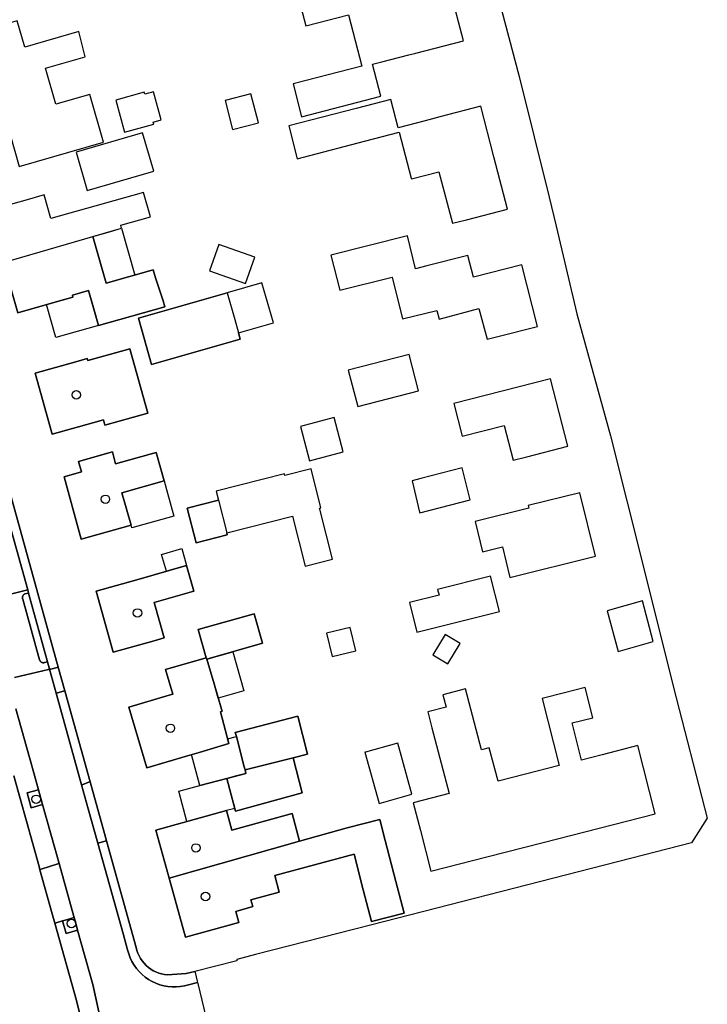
# Model space of a CAD drawing. Header units: inches. Extents: x 167021 to 167232, y 413026 to 413366.
# Tile 3 of 4: x 167151 to 167232, y 413139 to 413256. Entities that reach past the tile are written whole.
import ezdxf

# ---------------------------------------------------------------- set-up
doc = ezdxf.new("R2010")
doc.units = ezdxf.units.IN
doc.header["$MEASUREMENT"] = 0
doc.header["$PDMODE"] = 33
doc.header["$PDSIZE"] = -3
for name, color, linetype in [('begroeidTerreindeel_v selection', 13, 'Continuous'), ('bomen_20_1', 130, 'Continuous'), ('gebouwInstallatie_v selection', 142, 'Continuous'), ('hagen', 122, 'Continuous'), ('huisnummerreeks_p selection', 17, 'Continuous'), ('onbegroeidTerreindeel_v selection', 217, 'Continuous'), ('onbegroeidTerreindeel_v selection 1', 62, 'Continuous'), ('overigBouwwerk_v selection', 142, 'Continuous'), ('pand_v selection', 171, 'Continuous'), ('wegdeel_v selection', 26, 'Continuous')]:
    doc.layers.add(name, color=color, linetype=linetype)

msp = doc.modelspace()

# ---------------------------------------------------------------- linework, layer by layer
at = {"layer": 'begroeidTerreindeel_v selection'}
msp.add_lwpolyline([(167152.226, 413187.951), (167154.464, 413179.835), (167154.113, 413179.736), (167154.074, 413179.726), (167154.034, 413179.72), (167153.994, 413179.717), (167153.953, 413179.718), (167153.913, 413179.722), (167153.873, 413179.73), (167153.834, 413179.741), (167153.797, 413179.755), (167153.76, 413179.773), (167153.725, 413179.793), (167153.693, 413179.817), (167153.662, 413179.843), (167153.634, 413179.872), (167153.608, 413179.903), (167153.585, 413179.936), (167153.565, 413179.971), (167153.548, 413180.008), (167153.534, 413180.046), (167151.536, 413187.246), (167151.523, 413187.284), (167151.514, 413187.323), (167151.507, 413187.362), (167151.504, 413187.402), (167151.505, 413187.442), (167151.509, 413187.482), (167151.516, 413187.521), (167151.526, 413187.56), (167151.54, 413187.597), (167151.557, 413187.633), (167151.577, 413187.668), (167151.6, 413187.701), (167151.625, 413187.732), (167151.653, 413187.76), (167151.683, 413187.786), (167151.716, 413187.81), (167151.75, 413187.83), (167151.786, 413187.848)], close=True, dxfattribs=at)
at = {"layer": 'bomen_20_1'}
for p in [(167153.131, 413163.581), (167157.3, 413148.9)]:
    msp.add_point(p, dxfattribs=at)
at = {"layer": 'gebouwInstallatie_v selection'}
for points in [[(167163.227, 413231.064), (167164.785, 413225.53), (167164.175, 413225.358), (167161.389, 413224.574), (167160.61, 413227.341), (167159.831, 413230.108), (167161.529, 413230.586)], [(167168.642, 413199.772), (167169.406, 413197.058), (167164.417, 413195.678), (167164.337, 413195.967), (167163.255, 413199.812), (167168.236, 413201.214)], [(167170.336, 413193.204), (167170.907, 413191.222), (167168.525, 413190.536), (167167.954, 413192.518)], [(167173.276, 413180.154), (167176.354, 413181.019), (167177.655, 413176.394), (167174.642, 413175.547), (167174.143, 413177.231), (167173.71, 413178.693)]]:
    msp.add_lwpolyline(points, close=True, dxfattribs=at)
at = {"layer": 'hagen'}
msp.add_lwpolyline([(167152.226, 413187.951), (167151.786, 413187.848), (167151.75, 413187.83), (167151.716, 413187.81), (167151.683, 413187.786), (167151.653, 413187.76), (167151.625, 413187.732), (167151.6, 413187.701), (167151.577, 413187.668), (167151.557, 413187.633), (167151.54, 413187.597), (167151.526, 413187.56), (167151.516, 413187.521), (167151.509, 413187.482), (167151.505, 413187.442), (167151.504, 413187.402), (167151.507, 413187.362), (167151.514, 413187.323), (167151.523, 413187.284), (167151.536, 413187.246), (167153.534, 413180.046), (167153.548, 413180.008), (167153.565, 413179.971), (167153.585, 413179.936), (167153.608, 413179.903), (167153.634, 413179.872), (167153.662, 413179.843), (167153.693, 413179.817), (167153.725, 413179.793), (167153.76, 413179.773), (167153.797, 413179.755), (167153.834, 413179.741), (167153.873, 413179.73), (167153.913, 413179.722), (167153.953, 413179.718), (167153.994, 413179.717), (167154.034, 413179.72), (167154.074, 413179.726), (167154.113, 413179.736), (167154.464, 413179.835)], close=True, dxfattribs=at)
at = {"layer": 'huisnummerreeks_p selection'}
for p in [(167157.873, 413211.375), (167161.308, 413199.039), (167165.095, 413185.598), (167168.983, 413171.968), (167172.007, 413157.834), (167173.134, 413152.091)]:
    msp.add_point(p, dxfattribs=at)
at = {"layer": 'onbegroeidTerreindeel_v selection'}
for points in [[(167184.47, 413244.252), (167193.844, 413246.665), (167192.867, 413250.462), (167193.98, 413250.748), (167197.147, 413251.563), (167197.99, 413251.78), (167203.63, 413253.23), (167202.012, 413259.396), (167200.44, 413265.39), (167195.6, 413264.11), (167193.918, 413263.665), (167191.511, 413263.028), (167192.295, 413260.065), (167184.217, 413257.999), (167184.986, 413254.996), (167190.019, 413256.274), (167191.588, 413250.235), (167183.473, 413248.146)], [(167151.13, 413238.37), (167161.086, 413241.236), (167159.464, 413246.868), (167155.467, 413245.717), (167154.241, 413249.974), (167158.932, 413251.325), (167158.158, 413254.312), (167151.79, 413252.484), (167150.899, 413255.589), (167148.347, 413254.857), (167146.65, 413254.37), (167141.84, 413252.99), (167143.567, 413246.959), (167145.3, 413240.91), (167150.01, 413242.26)], [(167162.522, 413246.202), (167163.568, 413242.423), (167167.021, 413243.379), (167166.957, 413243.609), (167167.898, 413243.87), (167166.975, 413247.201), (167165.966, 413246.921), (167165.906, 413247.139)], [(167176.332, 413242.734), (167179.394, 413243.518), (167178.51, 413246.971), (167175.448, 413246.187)], [(167183.955, 413239.291), (167191.94, 413241.37), (167196.024, 413242.433), (167197.444, 413236.979), (167197.459, 413236.921), (167200.699, 413237.726), (167202.319, 413231.656), (167203.96, 413232.08), (167208.8, 413233.33), (167207.201, 413239.522), (167205.66, 413245.49), (167200.82, 413244.23), (167199.084, 413243.778), (167195.89, 413242.947), (167195.019, 413246.295), (167190.935, 413245.232), (167182.994, 413243.164)], [(167159.158, 413235.543), (167167.011, 413237.824), (167165.701, 413242.336), (167157.848, 413240.055)], [(167160.508, 413219.577), (167168.313, 413221.799), (167168.124, 413222.473), (167167.221, 413225.211), (167166.96, 413226.142), (167161.389, 413224.574), (167159.831, 413230.108), (167163.227, 413231.064), (167163.19, 413231.195), (167163.119, 413231.447), (167166.627, 413232.434), (167165.816, 413235.313), (167162.309, 413234.326), (167154.871, 413232.232), (167154.091, 413235.022), (167152.33, 413234.52), (167147.52, 413233.15), (167149.238, 413227.126), (167149.266, 413227.027), (167150.96, 413221.09), (167155.77, 413222.46), (167157.47, 413222.944), (167157.404, 413223.175), (167159.328, 413223.722)], [(167200.47, 413221.366), (167200.743, 413220.342), (167205.441, 413221.596), (167206.414, 413217.952), (167207.51, 413218.23), (167212.36, 413219.46), (167210.52, 413226.74), (167204.79, 413225.29), (167204.14, 413227.85), (167199.291, 413226.628), (167197.963, 413226.293), (167196.985, 413230.172), (167187.957, 413227.896), (167188.991, 413223.733), (167195.204, 413225.276), (167196.424, 413220.361)], [(167173.618, 413226.028), (167177.868, 413224.557), (167178.944, 413227.665), (167174.694, 413229.136)], [(167166.765, 413214.983), (167177.246, 413217.968), (167177.037, 413218.704), (167181.154, 413219.876), (167179.808, 413224.604), (167175.691, 413223.432), (167165.209, 413220.448)], [(167166.316, 413209.204), (167164.193, 413216.824), (167163.219, 413216.552), (167159.23, 413215.436), (167159.162, 413215.679), (167157.81, 413215.3), (167153, 413213.95), (167155.02, 413206.73), (167159.83, 413208.07), (167161.074, 413208.417), (167161.248, 413207.791)], [(167190.006, 413214.28), (167191.119, 413209.984), (167198.309, 413211.847), (167197.196, 413216.143)], [(167202.456, 413210.355), (167203.442, 413206.498), (167208.417, 413207.77), (167209.47, 413203.65), (167211.11, 413204.07), (167215.95, 413205.31), (167213.91, 413213.29)], [(167184.347, 413207.657), (167185.426, 413203.597), (167189.416, 413204.657), (167188.337, 413208.717)], [(167168.236, 413201.214), (167167.287, 413204.585), (167162.508, 413203.24), (167162.133, 413204.631), (167158.124, 413203.516), (167158.5, 413202.278), (167156.42, 413201.7), (167158.46, 413194.34), (167164.337, 413195.967), (167163.255, 413199.812)], [(167174.67, 413198.917), (167170.98, 413197.978), (167172.023, 413193.878), (167175.713, 413194.818), (167175.646, 413195.082), (167183.411, 413197.057), (167184.919, 413191.132), (167188.133, 413191.95), (167186.626, 413197.875), (167186.6, 413197.976), (167186.778, 413198.021), (167185.605, 413202.633), (167182.526, 413201.849), (167182.478, 413202.038), (167174.399, 413199.982)], [(167203.449, 413202.74), (167198.581, 413201.485), (167197.536, 413201.216), (167198.432, 413197.503), (167198.454, 413197.416), (167204.424, 413198.954)], [(167208.226, 413193.421), (167209.103, 413189.802), (167219.202, 413192.327), (167217.35, 413199.796), (167211.254, 413198.284), (167211.329, 413197.983), (167204.981, 413196.408), (167205.868, 413192.836)], [(167170.907, 413191.222), (167165.03, 413189.53), (167160.22, 413188.18), (167162.24, 413180.96), (167167.05, 413182.31), (167168.249, 413182.647), (167167.073, 413186.848), (167171.764, 413188.161)], [(167206.806, 413189.948), (167200.563, 413188.384), (167200.729, 413187.72), (167197.225, 413186.842), (167198.109, 413183.312), (167207.856, 413185.755)], [(167224.783, 413187.026), (167220.582, 413185.836), (167221.883, 413181.06), (167226.037, 413182.236)], [(167178.896, 413185.515), (167172.257, 413183.649), (167173.194, 413180.316), (167168.42, 413178.9), (167169.277, 413176.013), (167168.86, 413175.89), (167164.07, 413174.47), (167166.2, 413167.29), (167170.99, 413168.71), (167172.399, 413169.128), (167175.874, 413170.159), (167174.894, 413173.926), (167175.104, 413173.988), (167175.031, 413174.237), (167174.143, 413177.231), (167173.276, 413180.154), (167179.885, 413182.012)], [(167190.234, 413183.887), (167187.45, 413183.225), (167188.108, 413180.459), (167190.892, 413181.121)], [(167201.45, 413183.054), (167200, 413180.647), (167201.756, 413179.589), (167203.206, 413181.996)], [(167201.567, 413174.454), (167199.4, 413173.911), (167199.87, 413172.016), (167201.908, 413164.25), (167197.683, 413163.176), (167198.52, 413159.91), (167199.76, 413155.07), (167206.387, 413156.772), (167213.015, 413158.475), (167219.642, 413160.177), (167226.27, 413161.88), (167224.22, 413169.92), (167220.01, 413168.85), (167217.579, 413168.21), (167216.449, 413172.607), (167218.9, 413173.214), (167217.99, 413176.79), (167215.535, 413176.166), (167212.902, 413175.496), (167214.92, 413167.556), (167210.941, 413166.545), (167207.695, 413165.72), (167206.663, 413169.655), (167205.744, 413169.414), (167203.852, 413176.626), (167201.181, 413175.925)], [(167184.034, 413173.409), (167176.654, 413171.488), (167176.781, 413171.001), (167177.713, 413167.42), (167177.811, 413167.046), (167177.919, 413166.63), (167175.654, 413166.04), (167176.667, 413162.171), (167184.551, 413164.345), (167183.5, 413168.489), (167185.202, 413168.921)], [(167192.049, 413169.163), (167191.97, 413169.141), (167193.635, 413163.083), (167197.531, 413164.172), (167195.848, 413170.197), (167195.703, 413170.158)], [(167153.401, 413164.699), (167153.888, 413162.952), (167152.534, 413162.574), (167152.059, 413164.325)], [(167189.892, 413160.222), (167184.26, 413158.613), (167183.372, 413161.884), (167176.233, 413159.945), (167175.6, 413162.24), (167167.282, 413159.942), (167168.843, 413154.25), (167170.753, 413147.283), (167177.066, 413149.029), (167176.706, 413150.33), (167178.73, 413150.89), (167178.504, 413151.711), (167181.852, 413152.62), (167181.326, 413154.556), (167190.692, 413157.099), (167191.77, 413152.89), (167192.737, 413149.118), (167196.597, 413150.108), (167195.63, 413153.88), (167194.38, 413158.72), (167193.738, 413161.205)], [(167157.614, 413149.597), (167157.881, 413148.642), (167158.028, 413148.116), (167156.655, 413147.732), (167156.25, 413149.211), (167156.705, 413149.34), (167157.47, 413149.556)]]:
    msp.add_lwpolyline(points, close=True, dxfattribs=at)
for points in [[(167206.543, 413262.864), (167210.205, 413248.992), (167213.751, 413234.73), (167214.562, 413231.316), (167217.023, 413220.96), (167221.002, 413206.553), (167224.865, 413191.188), (167228.411, 413176.797), (167232.423, 413161.343), (167230.562, 413158.444), (167224.884, 413156.979), (167192.785, 413148.73), (167179.043, 413145.221), (167176.842, 413144.637), (167176.847, 413144.491), (167171.866, 413143.245), (167170.831, 413142.986), (167168.646, 413142.842), (167168.296, 413142.878), (167167.951, 413142.945), (167167.613, 413143.042), (167167.285, 413143.168), (167166.969, 413143.322), (167166.668, 413143.503), (167166.384, 413143.71), (167166.119, 413143.941), (167165.875, 413144.195), (167165.655, 413144.468), (167165.459, 413144.76), (167165.29, 413145.068), (167165.148, 413145.39), (167165.035, 413145.723), (167164.951, 413146.064), (167161.44, 413158.684), (167161.204, 413159.534), (167159.508, 413165.632), (167156.519, 413176.384), (167155.742, 413179.18), (167146.692, 413211.725)], [(167150.485, 413166.353), (167153.473, 413155.642), (167153.58, 413155.257), (167155.036, 413150.04), (167155.339, 413148.953), (167157.89, 413139.81), (167158.338, 413138.021)]]:
    msp.add_lwpolyline(points, dxfattribs=at)
at = {"layer": 'onbegroeidTerreindeel_v selection 1'}
for points in [[(167184.47, 413244.252), (167193.844, 413246.665), (167192.867, 413250.462), (167193.98, 413250.748), (167197.147, 413251.563), (167197.99, 413251.78), (167203.63, 413253.23), (167202.012, 413259.396), (167200.44, 413265.39), (167195.6, 413264.11), (167193.918, 413263.665), (167191.511, 413263.028), (167192.295, 413260.065), (167184.217, 413257.999), (167184.986, 413254.996), (167190.019, 413256.274), (167191.588, 413250.235), (167183.473, 413248.146)], [(167151.13, 413238.37), (167161.086, 413241.236), (167159.464, 413246.868), (167155.467, 413245.717), (167154.241, 413249.974), (167158.932, 413251.325), (167158.158, 413254.312), (167151.79, 413252.484), (167150.899, 413255.589), (167148.347, 413254.857), (167146.65, 413254.37), (167141.84, 413252.99), (167143.567, 413246.959), (167145.3, 413240.91), (167150.01, 413242.26)], [(167162.522, 413246.202), (167163.568, 413242.423), (167167.021, 413243.379), (167166.957, 413243.609), (167167.898, 413243.87), (167166.975, 413247.201), (167165.966, 413246.921), (167165.906, 413247.139)], [(167176.332, 413242.734), (167179.394, 413243.518), (167178.51, 413246.971), (167175.448, 413246.187)], [(167183.955, 413239.291), (167191.94, 413241.37), (167196.024, 413242.433), (167197.444, 413236.979), (167197.459, 413236.921), (167200.699, 413237.726), (167202.319, 413231.656), (167203.96, 413232.08), (167208.8, 413233.33), (167207.201, 413239.522), (167205.66, 413245.49), (167200.82, 413244.23), (167199.084, 413243.778), (167195.89, 413242.947), (167195.019, 413246.295), (167190.935, 413245.232), (167182.994, 413243.164)], [(167159.158, 413235.543), (167167.011, 413237.824), (167165.701, 413242.336), (167157.848, 413240.055)], [(167160.508, 413219.577), (167168.313, 413221.799), (167168.124, 413222.473), (167167.221, 413225.211), (167166.96, 413226.142), (167161.389, 413224.574), (167159.831, 413230.108), (167163.227, 413231.064), (167163.19, 413231.195), (167163.119, 413231.447), (167166.627, 413232.434), (167165.816, 413235.313), (167162.309, 413234.326), (167154.871, 413232.232), (167154.091, 413235.022), (167152.33, 413234.52), (167147.52, 413233.15), (167149.238, 413227.126), (167149.266, 413227.027), (167150.96, 413221.09), (167155.77, 413222.46), (167157.47, 413222.944), (167157.404, 413223.175), (167159.328, 413223.722)], [(167200.47, 413221.366), (167200.743, 413220.342), (167205.441, 413221.596), (167206.414, 413217.952), (167207.51, 413218.23), (167212.36, 413219.46), (167210.52, 413226.74), (167204.79, 413225.29), (167204.14, 413227.85), (167199.291, 413226.628), (167197.963, 413226.293), (167196.985, 413230.172), (167187.957, 413227.896), (167188.991, 413223.733), (167195.204, 413225.276), (167196.424, 413220.361)], [(167173.618, 413226.028), (167177.868, 413224.557), (167178.944, 413227.665), (167174.694, 413229.136)], [(167166.765, 413214.983), (167177.246, 413217.968), (167177.037, 413218.704), (167181.154, 413219.876), (167179.808, 413224.604), (167175.691, 413223.432), (167165.209, 413220.448)], [(167166.316, 413209.204), (167164.193, 413216.824), (167163.219, 413216.552), (167159.23, 413215.436), (167159.162, 413215.679), (167157.81, 413215.3), (167153, 413213.95), (167155.02, 413206.73), (167159.83, 413208.07), (167161.074, 413208.417), (167161.248, 413207.791)], [(167190.006, 413214.28), (167191.119, 413209.984), (167198.309, 413211.847), (167197.196, 413216.143)], [(167202.456, 413210.355), (167203.442, 413206.498), (167208.417, 413207.77), (167209.47, 413203.65), (167211.11, 413204.07), (167215.95, 413205.31), (167213.91, 413213.29)], [(167184.347, 413207.657), (167185.426, 413203.597), (167189.416, 413204.657), (167188.337, 413208.717)], [(167168.236, 413201.214), (167167.287, 413204.585), (167162.508, 413203.24), (167162.133, 413204.631), (167158.124, 413203.516), (167158.5, 413202.278), (167156.42, 413201.7), (167158.46, 413194.34), (167164.337, 413195.967), (167163.255, 413199.812)], [(167174.67, 413198.917), (167170.98, 413197.978), (167172.023, 413193.878), (167175.713, 413194.818), (167175.646, 413195.082), (167183.411, 413197.057), (167184.919, 413191.132), (167188.133, 413191.95), (167186.626, 413197.875), (167186.6, 413197.976), (167186.778, 413198.021), (167185.605, 413202.633), (167182.526, 413201.849), (167182.478, 413202.038), (167174.399, 413199.982)], [(167203.449, 413202.74), (167198.581, 413201.485), (167197.536, 413201.216), (167198.432, 413197.503), (167198.454, 413197.416), (167204.424, 413198.954)], [(167208.226, 413193.421), (167209.103, 413189.802), (167219.202, 413192.327), (167217.35, 413199.796), (167211.254, 413198.284), (167211.329, 413197.983), (167204.981, 413196.408), (167205.868, 413192.836)], [(167170.907, 413191.222), (167165.03, 413189.53), (167160.22, 413188.18), (167162.24, 413180.96), (167167.05, 413182.31), (167168.249, 413182.647), (167167.073, 413186.848), (167171.764, 413188.161)], [(167206.806, 413189.948), (167200.563, 413188.384), (167200.729, 413187.72), (167197.225, 413186.842), (167198.109, 413183.312), (167207.856, 413185.755)], [(167224.783, 413187.026), (167220.582, 413185.836), (167221.883, 413181.06), (167226.037, 413182.236)], [(167178.896, 413185.515), (167172.257, 413183.649), (167173.194, 413180.316), (167168.42, 413178.9), (167169.277, 413176.013), (167168.86, 413175.89), (167164.07, 413174.47), (167166.2, 413167.29), (167170.99, 413168.71), (167172.399, 413169.128), (167175.874, 413170.159), (167174.894, 413173.926), (167175.104, 413173.988), (167175.031, 413174.237), (167174.143, 413177.231), (167173.276, 413180.154), (167179.885, 413182.012)], [(167190.234, 413183.887), (167187.45, 413183.225), (167188.108, 413180.459), (167190.892, 413181.121)], [(167201.45, 413183.054), (167200, 413180.647), (167201.756, 413179.589), (167203.206, 413181.996)], [(167201.567, 413174.454), (167199.4, 413173.911), (167199.87, 413172.016), (167201.908, 413164.25), (167197.683, 413163.176), (167198.52, 413159.91), (167199.76, 413155.07), (167206.387, 413156.772), (167213.015, 413158.475), (167219.642, 413160.177), (167226.27, 413161.88), (167224.22, 413169.92), (167220.01, 413168.85), (167217.579, 413168.21), (167216.449, 413172.607), (167218.9, 413173.214), (167217.99, 413176.79), (167215.535, 413176.166), (167212.902, 413175.496), (167214.92, 413167.556), (167210.941, 413166.545), (167207.695, 413165.72), (167206.663, 413169.655), (167205.744, 413169.414), (167203.852, 413176.626), (167201.181, 413175.925)], [(167184.034, 413173.409), (167176.654, 413171.488), (167176.781, 413171.001), (167177.713, 413167.42), (167177.811, 413167.046), (167177.919, 413166.63), (167175.654, 413166.04), (167176.667, 413162.171), (167184.551, 413164.345), (167183.5, 413168.489), (167185.202, 413168.921)], [(167192.049, 413169.163), (167191.97, 413169.141), (167193.635, 413163.083), (167197.531, 413164.172), (167195.848, 413170.197), (167195.703, 413170.158)], [(167153.401, 413164.699), (167153.888, 413162.952), (167152.534, 413162.574), (167152.059, 413164.325)], [(167189.892, 413160.222), (167184.26, 413158.613), (167183.372, 413161.884), (167176.233, 413159.945), (167175.6, 413162.24), (167167.282, 413159.942), (167168.843, 413154.25), (167170.753, 413147.283), (167177.066, 413149.029), (167176.706, 413150.33), (167178.73, 413150.89), (167178.504, 413151.711), (167181.852, 413152.62), (167181.326, 413154.556), (167190.692, 413157.099), (167191.77, 413152.89), (167192.737, 413149.118), (167196.597, 413150.108), (167195.63, 413153.88), (167194.38, 413158.72), (167193.738, 413161.205)], [(167157.614, 413149.597), (167157.881, 413148.642), (167158.028, 413148.116), (167156.655, 413147.732), (167156.25, 413149.211), (167156.705, 413149.34), (167157.47, 413149.556)]]:
    msp.add_lwpolyline(points, close=True, dxfattribs=at)
for points in [[(167206.543, 413262.864), (167210.205, 413248.992), (167213.751, 413234.73), (167214.562, 413231.316), (167217.023, 413220.96), (167221.002, 413206.553), (167224.865, 413191.188), (167228.411, 413176.797), (167232.423, 413161.343), (167230.562, 413158.444), (167224.884, 413156.979), (167192.785, 413148.73), (167179.043, 413145.221), (167176.842, 413144.637), (167176.847, 413144.491), (167171.866, 413143.245), (167170.831, 413142.986), (167168.646, 413142.842), (167168.296, 413142.878), (167167.951, 413142.945), (167167.613, 413143.042), (167167.285, 413143.168), (167166.969, 413143.322), (167166.668, 413143.503), (167166.384, 413143.71), (167166.119, 413143.941), (167165.875, 413144.195), (167165.655, 413144.468), (167165.459, 413144.76), (167165.29, 413145.068), (167165.148, 413145.39), (167165.035, 413145.723), (167164.951, 413146.064), (167161.44, 413158.684), (167161.204, 413159.534), (167159.508, 413165.632), (167156.519, 413176.384), (167155.742, 413179.18), (167146.692, 413211.725)], [(167150.485, 413166.353), (167153.473, 413155.642), (167153.58, 413155.257), (167155.036, 413150.04), (167155.339, 413148.953), (167157.89, 413139.81), (167158.338, 413138.021)]]:
    msp.add_lwpolyline(points, dxfattribs=at)
at = {"layer": 'overigBouwwerk_v selection'}
for points in [[(167157.47, 413222.944), (167157.404, 413223.175), (167159.328, 413223.722), (167159.918, 413221.65), (167160.508, 413219.577), (167155.461, 413218.14), (167154.347, 413222.055), (167156.62, 413222.702)], [(167175.874, 413170.159), (167175.726, 413170.727), (167176.781, 413171.001), (167177.247, 413169.211), (167177.713, 413167.42), (167177.811, 413167.046), (167177.919, 413166.63), (167176.787, 413166.335), (167175.654, 413166.04), (167172.449, 413165.201), (167171.492, 413168.859), (167172.399, 413169.128), (167174.137, 413169.644)], [(167171.441, 413161.091), (167170.931, 413160.95), (167169.987, 413164.556), (167172.449, 413165.201), (167175.654, 413166.04), (167176.161, 413164.106), (167176.582, 413162.497), (167175.6, 413162.24)]]:
    msp.add_lwpolyline(points, close=True, dxfattribs=at)
at = {"layer": 'pand_v selection'}
for points in [[(167167.221, 413225.211), (167168.124, 413222.473), (167168.313, 413221.799), (167160.508, 413219.577), (167159.328, 413223.722), (167157.404, 413223.175), (167157.47, 413222.944), (167155.77, 413222.46), (167150.96, 413221.09), (167149.266, 413227.027), (167159.831, 413230.108), (167161.389, 413224.574), (167166.96, 413226.142)], [(167176.585, 413220.291), (167177.037, 413218.704), (167177.246, 413217.968), (167166.765, 413214.983), (167165.209, 413220.448), (167175.691, 413223.432)], [(167164.193, 413216.824), (167166.316, 413209.204), (167161.248, 413207.791), (167161.074, 413208.417), (167159.83, 413208.07), (167155.02, 413206.73), (167153, 413213.95), (167157.81, 413215.3), (167159.162, 413215.679), (167159.23, 413215.436), (167163.219, 413216.552)], [(167168.236, 413201.214), (167163.255, 413199.812), (167164.337, 413195.967), (167158.46, 413194.34), (167156.42, 413201.7), (167158.5, 413202.278), (167158.124, 413203.516), (167162.133, 413204.631), (167162.508, 413203.24), (167167.287, 413204.585)], [(167174.67, 413198.917), (167175.646, 413195.082), (167175.713, 413194.818), (167172.023, 413193.878), (167170.98, 413197.978)], [(167167.073, 413186.848), (167168.249, 413182.647), (167167.05, 413182.31), (167162.24, 413180.96), (167160.22, 413188.18), (167165.03, 413189.53), (167170.907, 413191.222), (167171.764, 413188.161)], [(167178.896, 413185.515), (167179.885, 413182.012), (167173.276, 413180.154), (167173.194, 413180.316), (167172.257, 413183.649)], [(167174.894, 413173.926), (167175.874, 413170.159), (167172.399, 413169.128), (167170.99, 413168.71), (167166.2, 413167.29), (167164.07, 413174.47), (167168.86, 413175.89), (167169.277, 413176.013), (167168.42, 413178.9), (167173.194, 413180.316), (167173.276, 413180.154), (167174.143, 413177.231), (167175.031, 413174.237), (167175.104, 413173.988)], [(167177.713, 413167.42), (167176.781, 413171.001), (167176.654, 413171.488), (167184.034, 413173.409), (167185.202, 413168.921), (167183.5, 413168.489), (167177.811, 413167.046)], [(167183.5, 413168.489), (167184.551, 413164.345), (167176.667, 413162.171), (167175.654, 413166.04), (167177.919, 413166.63), (167177.811, 413167.046)], [(167184.26, 413158.613), (167168.843, 413154.25), (167167.282, 413159.942), (167175.6, 413162.24), (167176.233, 413159.945), (167183.372, 413161.884)], [(167178.504, 413151.711), (167178.73, 413150.89), (167176.706, 413150.33), (167177.066, 413149.029), (167170.753, 413147.283), (167168.843, 413154.25), (167184.26, 413158.613), (167189.892, 413160.222), (167193.738, 413161.205), (167194.38, 413158.72), (167195.63, 413153.88), (167196.597, 413150.108), (167192.737, 413149.118), (167191.77, 413152.89), (167190.692, 413157.099), (167181.326, 413154.556), (167181.852, 413152.62)]]:
    msp.add_lwpolyline(points, close=True, dxfattribs=at)
at = {"layer": 'wegdeel_v selection'}
for points in [[(167146.692, 413211.725), (167155.742, 413179.18), (167155.595, 413179.146), (167154.859, 413178.975), (167154.714, 413178.941), (167154.712, 413178.941), (167154.464, 413179.835), (167152.226, 413187.951), (167152.124, 413188.318), (167145.68, 413211.391), (167145.823, 413211.438), (167146.549, 413211.678)], [(167155.742, 413179.18), (167156.519, 413176.384), (167156.373, 413176.347), (167155.64, 413176.161), (167155.494, 413176.124), (167154.712, 413178.941), (167154.714, 413178.941), (167154.859, 413178.975), (167155.595, 413179.146)], [(167156.519, 413176.384), (167159.508, 413165.632), (167159.366, 413165.585), (167158.642, 413165.346), (167158.499, 413165.3), (167155.494, 413176.124), (167155.64, 413176.161), (167156.373, 413176.347)], [(167159.508, 413165.632), (167161.204, 413159.534), (167161.44, 413158.684), (167161.297, 413158.641), (167160.574, 413158.428), (167160.43, 413158.386), (167159.287, 413162.463), (167158.499, 413165.3), (167158.642, 413165.346), (167159.366, 413165.585)], [(167166.969, 413143.322), (167167.285, 413143.168), (167167.613, 413143.042), (167167.951, 413142.945), (167168.296, 413142.878), (167168.646, 413142.842), (167170.831, 413142.986), (167171.866, 413143.245), (167171.901, 413143.099), (167172.15, 413142.085), (167172.186, 413141.939), (167171.113, 413141.663), (167170.641, 413141.537), (167170.159, 413141.453), (167169.672, 413141.411), (167169.183, 413141.41), (167168.696, 413141.453), (167168.215, 413141.537), (167167.742, 413141.662), (167167.283, 413141.828), (167166.839, 413142.033), (167166.415, 413142.276), (167166.013, 413142.554), (167165.637, 413142.867), (167165.289, 413143.21), (167164.972, 413143.582), (167164.689, 413143.981), (167164.441, 413144.402), (167164.231, 413144.843), (167164.059, 413145.301), (167163.928, 413145.772), (167163.462, 413147.575), (167160.43, 413158.386), (167160.574, 413158.428), (167161.297, 413158.641), (167161.44, 413158.684), (167164.951, 413146.064), (167165.035, 413145.723), (167165.148, 413145.39), (167165.29, 413145.068), (167165.459, 413144.76), (167165.655, 413144.468), (167165.875, 413144.195), (167166.119, 413143.941), (167166.384, 413143.71), (167166.668, 413143.503)], [(167155.828, 413155.997), (167157.579, 413149.722), (167157.614, 413149.597), (167157.47, 413149.556), (167156.705, 413149.34), (167156.25, 413149.211), (167155.484, 413148.994), (167155.339, 413148.953), (167155.036, 413150.04), (167153.58, 413155.257), (167153.723, 413155.304), (167155.686, 413155.95)]]:
    msp.add_lwpolyline(points, close=True, dxfattribs=at)
for points in [[(167145.68, 413211.391), (167152.124, 413188.318), (167151.978, 413188.282), (167147.997, 413187.299)], [(167147.997, 413187.299), (167151.978, 413188.282), (167152.124, 413188.318), (167152.226, 413187.951), (167151.786, 413187.848), (167151.75, 413187.83), (167151.716, 413187.81), (167151.683, 413187.786), (167151.653, 413187.76), (167151.625, 413187.732), (167151.6, 413187.701), (167151.577, 413187.668), (167151.557, 413187.633), (167151.54, 413187.597), (167151.526, 413187.56), (167151.516, 413187.521), (167151.509, 413187.482), (167151.505, 413187.442), (167151.504, 413187.402), (167151.507, 413187.362), (167151.514, 413187.323), (167151.523, 413187.284), (167151.536, 413187.246), (167153.534, 413180.046), (167153.548, 413180.008), (167153.565, 413179.971), (167153.585, 413179.936), (167153.608, 413179.903), (167153.634, 413179.872), (167153.662, 413179.843), (167153.693, 413179.817), (167153.725, 413179.793), (167153.76, 413179.773), (167153.797, 413179.755), (167153.834, 413179.741), (167153.873, 413179.73), (167153.913, 413179.722), (167153.953, 413179.718), (167153.994, 413179.717), (167154.034, 413179.72), (167154.074, 413179.726), (167154.113, 413179.736), (167154.464, 413179.835), (167154.712, 413178.941), (167154.566, 413178.906), (167150.562, 413177.971)], [(167150.562, 413177.971), (167154.566, 413178.906), (167154.712, 413178.941), (167155.494, 413176.124), (167158.499, 413165.3), (167159.287, 413162.463), (167160.43, 413158.386), (167163.462, 413147.575), (167163.928, 413145.772), (167164.059, 413145.301), (167164.231, 413144.843), (167164.441, 413144.402), (167164.689, 413143.981), (167164.972, 413143.582), (167165.289, 413143.21), (167165.637, 413142.867), (167166.013, 413142.554), (167166.415, 413142.276), (167166.839, 413142.033), (167167.283, 413141.828), (167167.742, 413141.662), (167168.215, 413141.537), (167168.696, 413141.453), (167169.183, 413141.41), (167169.672, 413141.411), (167170.159, 413141.453), (167170.641, 413141.537), (167171.113, 413141.663), (167172.186, 413141.939), (167172.192, 413141.913), (167172.221, 413141.793), (167173.426, 413136.891)], [(167150.729, 413174.274), (167152.687, 413167.257), (167153.401, 413164.699), (167152.059, 413164.325), (167152.534, 413162.574), (167153.888, 413162.952), (167155.828, 413155.997), (167155.686, 413155.95), (167153.723, 413155.304), (167153.58, 413155.257), (167153.473, 413155.642), (167150.485, 413166.353)], [(167160.545, 413138.44), (167159.821, 413141.688), (167158.028, 413148.116), (167157.881, 413148.642), (167157.614, 413149.597), (167157.579, 413149.722), (167155.828, 413155.997), (167153.888, 413162.952), (167153.401, 413164.699), (167152.687, 413167.257), (167150.729, 413174.274)], [(167158.338, 413138.021), (167157.89, 413139.81), (167155.339, 413148.953), (167155.484, 413148.994), (167156.25, 413149.211), (167156.655, 413147.732), (167158.028, 413148.116), (167159.821, 413141.688), (167160.545, 413138.44)]]:
    msp.add_lwpolyline(points, dxfattribs=at)

doc.saveas('drawing.dxf')
